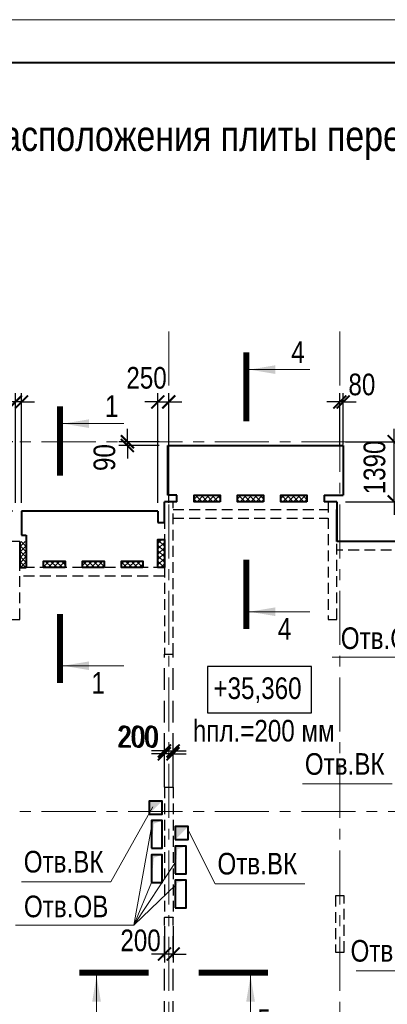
# Model space of a CAD drawing. Header units: inches. Extents: x -8638239 to -8523853, y 3840912 to 4564380.
# Tile 65 of 106: x -8583922 to -8575436, y 4286527 to 4309292. Entities that reach past the tile are written whole.
import ezdxf
from ezdxf.enums import TextEntityAlignment as Align

# ---------------------------------------------------------------- set-up
doc = ezdxf.new("R2010")
doc.units = ezdxf.units.IN
doc.header["$LTSCALE"] = 1000
doc.header["$MEASUREMENT"] = 0
doc.linetypes.add('CENTER', pattern=[2, 1.25, -0.25, 0.25, -0.25])
doc.linetypes.add('HIDDEN', pattern=[0.375, 0.25, -0.125])
for name, color, linetype, lineweight in [('СК-040-С(тены)', 12, 'HIDDEN', 25), ('СК-043-С-ПИЛОНЫ', 5, 'HIDDEN', 25), ('СК-050-П(литы перекрытия)', 3, 'Continuous', 40), ('СК-051-1-П-ОТВЕРСТИЯ ОВ ДУ', 5, 'Continuous', 40), ('СК-051-2-П-ОТВЕРСТИЯ ВК', 1, 'Continuous', 40), ('СК-052-П-БАЛКИ', 1, 'HIDDEN', 30), ('СК-100-О(си)', 7, 'CENTER', 15), ('СК-110-О-РАЗМЕРЫ', 7, 'Continuous', 15), ('СК-200-Р(амка)', 7, 'Continuous', 40), ('СК-210-Р-РАМКА ЛИНИИ ТОНКИЕ', 7, 'Continuous', 15), ('СК-220-Р-РАМКА ТЕКСТ', 7, 'Continuous', 15), ('СК-300-Р(азмеры)', 7, 'Continuous', 20), ('СК-400-Т(екст)', 7, 'Continuous', 20), ('СК-440-Т-СТЕНЫ', 7, 'Continuous', 20), ('СК-451-1-Т-ОТВ ОВ ДУ', 5, 'Continuous', 20), ('СК-451-2-Т-ОТВ ВК', 1, 'Continuous', 20), ('СК-500-С(ечения)', 5, 'Continuous', 40), ('СК-600-Ш(триховка)', 250, 'Continuous', 13)]:
    doc.layers.add(name, color=color, linetype=linetype, lineweight=lineweight)
doc.styles.add('ARIAL_annotative', font='arial.ttf', dxfattribs={"width": 0.8, "height": 2.5})
doc.styles.add('RUSS', font='arial.ttf', dxfattribs={"width": 0.8})
doc.dimstyles.new('100-200', dxfattribs={"dimscale": 0, "dimtxt": 500, "dimasz": 300, "dimexe": 200, "dimexo": 200, "dimgap": 200, "dimtad": 1, "dimdec": 0, "dimzin": 0, "dimdsep": 46, "dimtxsty": 'RUSS', "dimblk": 'ARCHTICK', "dimcen": 0.096, "dimdle": 200, "dimclrd": 7, "dimclre": 7, "dimclrt": 256, "dimadec": 0, "dimazin": 0, "dimtfac": 1, "dimtdec": 0, "dimtmove": 2, "dimatfit": 3, "dimldrblk": 'OBLIQUE', "dimfxl": 1, "dimtolj": 1, "dimtzin": 0, "dimarcsym": 0})
pattern_1 = [(45, (-8602652.07, 4283550.02), (-61.87184, 61.87184), []), (135, (-8602652.07, 4283550.02), (-61.87184, -61.87184), [])]

# ---------------------------------------------------------------- blocks, each defined once
blk = doc.blocks.new('оси')
at = {"layer": 'СК-100-О(си)'}
for p, q in [((-21750, 18534.9), (-21750, -7257.5)), ((-17800, 18534.9), (-17800, -7257.5)), ((-46685.3, 15985), (5846.2, 15985)), ((-46685.3, 7435), (5846.2, 7435))]:
    blk.add_line(p, q, dxfattribs=at)
blk = doc.blocks.new('A$C858fb3ef')
at = {"layer": 'СК-300-Р(азмеры)'}
blk.add_blockref('оси', (0, 0), dxfattribs=at)
blk = doc.blocks.new('A$C573b34c5')
blk.add_blockref('A$C858fb3ef', (0, 0))
blk = doc.blocks.new('_ArchTick')
at = {"color": 0, "linetype": 'ByBlock', "const_width": 0.15}
blk.add_lwpolyline([(-0.5, -0.5), (0.5, 0.5)], dxfattribs=at)
blk = doc.blocks.new('*D69')
at = {"layer": 'Defpoints', "color": 0, "transparency": 16777216}
for p in [(-8580582, 4288535), (-8580382, 4288535), (-8580582, 4287690)]:
    blk.add_point(p, dxfattribs=at)
at = {"layer": 'СК-110-О-РАЗМЕРЫ', "color": 7, "lineweight": -2, "transparency": 16777216}
for p, q in [((-8580582, 4288335), (-8580582, 4287490)), ((-8580382, 4288335), (-8580382, 4287490)), ((-8580582, 4287690), (-8580882, 4287690)), ((-8580382, 4287690), (-8580582, 4287690)), ((-8580382, 4287690), (-8580082, 4287690))]:
    blk.add_line(p, q, dxfattribs=at)
at = {"layer": 'СК-110-О-РАЗМЕРЫ', "color": 7, "lineweight": -2, "transparency": 16777216, "xscale": 300, "yscale": 300, "zscale": 300}
blk.add_blockref('_ArchTick', (-8580582, 4287690), dxfattribs=at)
at = {"layer": 'СК-110-О-РАЗМЕРЫ', "color": 7, "lineweight": -2, "transparency": 16777216, "xscale": 300, "yscale": 300, "zscale": 300, "rotation": 180}
blk.add_blockref('_ArchTick', (-8580382, 4287690), dxfattribs=at)
at = {"layer": 'СК-110-О-РАЗМЕРЫ', "transparency": 16777216, "insert": (-8581132, 4288002), "char_height": 500, "attachment_point": 5, "style": 'RUSS'}
blk.add_mtext('\\A1;200', dxfattribs=at)
blk = doc.blocks.new('_Oblique')
at = {"color": 0, "linetype": 'ByBlock', "lineweight": -2}
blk.add_line((-0.5, -0.5), (0.5, 0.5), dxfattribs=at)
blk = doc.blocks.new('Сечение')
at = {"layer": 'СК-500-С(ечения)', "linetype": 'Continuous', "lineweight": 15, "ltscale": 100}
blk.add_line((-200, -35), (-200, -735), dxfattribs=at)
at = {"layer": 'СК-500-С(ечения)', "linetype": 'Continuous', "ltscale": 100, "const_width": 70}
blk.add_lwpolyline([(-400, 0), (400, 0)], dxfattribs=at)
at = {"layer": 'СК-500-С(ечения)', "linetype": 'Continuous', "ltscale": 100}
blk.add_solid([(-200, -35), (-250, -335), (-150, -335)], dxfattribs=at)
blk = doc.blocks.new('*U36')
at = {"layer": 'СК-400-Т(екст)', "ltscale": 100, "yscale": 0.01, "zscale": 0.01, "rotation": 89.99999999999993}
for p, xscale in [((0, -4), -0.01), ((0, -27.99), 0.01)]:
    blk.add_blockref('Сечение', p, dxfattribs=dict(at, xscale=xscale))
at = {"layer": 'СК-500-С(ечения)', "color": 0, "ltscale": 100, "style": 'ARIAL_annotative', "width": 0.8}
blk.add_attdef('НОМЕР_СЕЧЕНИЯ_1_1(НОМЕР_ЛИСТА)', text='', height=2.5, rotation=180, dxfattribs=at).set_placement((6.74, -1.23), align=Align.RIGHT)
blk.add_attdef('НОМЕР_СЕЧЕНИЯ_2_1(НОМЕР_ЛИСТА)', text='', height=2.5, rotation=180, dxfattribs=at).set_placement((6.74, -30.02), align=Align.BOTTOM_LEFT)
blk = doc.blocks.new('*D77')
at = {"layer": 'Defpoints', "color": 0, "transparency": 16777216}
for p in [(-8580382, 4292384), (-8580582, 4291906), (-8580382, 4291906)]:
    blk.add_point(p, dxfattribs=at)
at = {"layer": 'СК-110-О-РАЗМЕРЫ', "color": 7, "lineweight": -2, "transparency": 16777216}
for p, q in [((-8580582, 4292106), (-8580582, 4292584)), ((-8580382, 4292106), (-8580382, 4292584)), ((-8580582, 4292384), (-8580882, 4292384)), ((-8580582, 4292384), (-8580382, 4292384)), ((-8580382, 4292384), (-8580082, 4292384))]:
    blk.add_line(p, q, dxfattribs=at)
at = {"layer": 'СК-110-О-РАЗМЕРЫ', "color": 7, "lineweight": -2, "transparency": 16777216, "xscale": 300, "yscale": 300, "zscale": 300}
blk.add_blockref('_ArchTick', (-8580582, 4292384), dxfattribs=at)
at = {"layer": 'СК-110-О-РАЗМЕРЫ', "color": 7, "lineweight": -2, "transparency": 16777216, "xscale": 300, "yscale": 300, "zscale": 300, "rotation": 180}
blk.add_blockref('_ArchTick', (-8580382, 4292384), dxfattribs=at)
at = {"layer": 'СК-110-О-РАЗМЕРЫ', "transparency": 16777216, "insert": (-8581173, 4292706), "char_height": 500, "attachment_point": 5, "style": 'RUSS'}
blk.add_mtext('\\A1;200', dxfattribs=at)
blk = doc.blocks.new('A$Cc2edbf5f_11эт')
at = {"layer": 'СК-040-С(тены)'}
for p, q in [((22070, 7995), (22270, 7995)), ((22070, 7995), (22070, 4985)), ((22270, 7995), (22270, 4985)), ((22270, 4985), (22070, 4985))]:
    blk.add_line(p, q, dxfattribs=at)
for points in [[(22070, 14595), (22070, 11076), (22270, 11076), (22270, 14595)], [(25853, 14595), (25853, 11876), (26053, 11876), (26053, 14595)]]:
    blk.add_lwpolyline(points, close=True, dxfattribs=at)
at = {"layer": 'СК-043-С-ПИЛОНЫ'}
for p, q in [((26220, 5485), (26020, 5485)), ((26020, 5485), (26020, 4186)), ((26220, 4186), (26220, 5485)), ((26020, 4186), (26220, 4186))]:
    blk.add_line(p, q, dxfattribs=at)
blk.add_lwpolyline([(18530, 13675), (18530, 11876), (18730, 11876), (18730, 13675), (18530, 13675)], dxfattribs=at)
blk = doc.blocks.new('*U197')
at = {"layer": 'СК-400-Т(екст)', "ltscale": 100, "yscale": 0.01, "zscale": 0.01}
for p, xscale, rotation in [((0, -4), 0.01, 270.0000000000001), ((0, -17.78), -0.01, 270)]:
    blk.add_blockref('Сечение', p, dxfattribs=dict(at, xscale=xscale, rotation=rotation))
at = {"layer": 'СК-500-С(ечения)', "color": 0, "ltscale": 100, "style": 'ARIAL_annotative', "width": 0.8}
blk.add_attdef('НОМЕР_СЕЧЕНИЯ_1_1(НОМЕР_ЛИСТА)', text='', height=2.5, rotation=270, dxfattribs=at).set_placement((-6.74, -1.23), align=Align.RIGHT)
blk.add_attdef('НОМЕР_СЕЧЕНИЯ_2_1(НОМЕР_ЛИСТА)', text='', height=2.5, rotation=270, dxfattribs=at).set_placement((-7.48, -20.55), align=Align.BOTTOM_LEFT)
blk = doc.blocks.new('A$C0ab62c59')
at = {"layer": 'СК-051-1-П-ОТВЕРСТИЯ ОВ ДУ'}
for points in [[(-251, -790), (0, -790), (0, -150), (-251, -150)], [(300, -1380), (551, -1380), (551, -740), (300, -740)], [(-251, -1580), (0, -1580), (0, -940), (-251, -940)], [(300, -2170), (551, -2170), (551, -1530), (300, -1530)]]:
    blk.add_lwpolyline(points, close=True, dxfattribs=at)
for points in [[(-251, -790), (-251, -150), (-192, -221), (0, -150)], [(300, -1380), (300, -740), (349, -814), (551, -740)], [(-251, -1580), (-251, -940), (-192, -1011), (0, -940)], [(300, -2170), (300, -1530), (341, -1588), (551, -1530)]]:
    blk.add_solid(points, dxfattribs=at)
blk = doc.blocks.new('*D458')
at = {"layer": 'Defpoints', "color": 0, "transparency": 16777216}
for p in [(-8580582, 4292320), (-8580582, 4291827), (-8580382, 4291827)]:
    blk.add_point(p, dxfattribs=at)
at = {"layer": 'СК-110-О-РАЗМЕРЫ', "color": 7, "lineweight": -2, "transparency": 16777216}
for p, q in [((-8580582, 4292027), (-8580582, 4292520)), ((-8580382, 4292027), (-8580382, 4292520)), ((-8580582, 4292320), (-8580882, 4292320)), ((-8580382, 4292320), (-8580582, 4292320)), ((-8580382, 4292320), (-8580082, 4292320))]:
    blk.add_line(p, q, dxfattribs=at)
at = {"layer": 'СК-110-О-РАЗМЕРЫ', "color": 7, "lineweight": -2, "transparency": 16777216, "xscale": 300, "yscale": 300, "zscale": 300}
blk.add_blockref('_ArchTick', (-8580582, 4292320), dxfattribs=at)
at = {"layer": 'СК-110-О-РАЗМЕРЫ', "color": 7, "lineweight": -2, "transparency": 16777216, "xscale": 300, "yscale": 300, "zscale": 300, "rotation": 180}
blk.add_blockref('_ArchTick', (-8580382, 4292320), dxfattribs=at)
at = {"layer": 'СК-110-О-РАЗМЕРЫ', "transparency": 16777216, "insert": (-8581208, 4292717), "char_height": 500, "attachment_point": 5, "style": 'RUSS'}
blk.add_mtext('\\A1;200', dxfattribs=at)
blk = doc.blocks.new('*D477')
at = {"layer": 'Defpoints', "color": 0, "transparency": 16777216}
for p in [(-8584022, 4300454), (-8584022, 4297925), (-8583882, 4297925)]:
    blk.add_point(p, dxfattribs=at)
at = {"layer": 'СК-110-О-РАЗМЕРЫ', "color": 7, "lineweight": -2, "transparency": 16777216}
for p, q in [((-8584022, 4298125), (-8584022, 4300654)), ((-8583882, 4298125), (-8583882, 4300654)), ((-8584022, 4300454), (-8584322, 4300454)), ((-8583882, 4300454), (-8584022, 4300454)), ((-8583882, 4300454), (-8583582, 4300454))]:
    blk.add_line(p, q, dxfattribs=at)
at = {"layer": 'СК-110-О-РАЗМЕРЫ', "color": 7, "lineweight": -2, "transparency": 16777216, "xscale": 300, "yscale": 300, "zscale": 300}
blk.add_blockref('_ArchTick', (-8584022, 4300454), dxfattribs=at)
at = {"layer": 'СК-110-О-РАЗМЕРЫ', "color": 7, "lineweight": -2, "transparency": 16777216, "xscale": 300, "yscale": 300, "zscale": 300, "rotation": 180}
blk.add_blockref('_ArchTick', (-8583882, 4300454), dxfattribs=at)
at = {"layer": 'СК-110-О-РАЗМЕРЫ', "transparency": 16777216, "insert": (-8584568, 4300817), "char_height": 500, "attachment_point": 5, "style": 'RUSS'}
blk.add_mtext('\\A1;140', dxfattribs=at)
blk = doc.blocks.new('*D478')
at = {"layer": 'Defpoints', "color": 0, "transparency": 16777216}
for p in [(-8584565, 4299535), (-8583883, 4299535), (-8583883, 4297925)]:
    blk.add_point(p, dxfattribs=at)
at = {"layer": 'СК-110-О-РАЗМЕРЫ', "color": 7, "lineweight": -2, "transparency": 16777216}
for p, q in [((-8584565, 4297725), (-8584565, 4299735)), ((-8584083, 4299535), (-8584765, 4299535)), ((-8584083, 4297925), (-8584765, 4297925))]:
    blk.add_line(p, q, dxfattribs=at)
at = {"layer": 'СК-110-О-РАЗМЕРЫ', "color": 7, "lineweight": -2, "transparency": 16777216, "xscale": 300, "yscale": 300, "zscale": 300}
for p, rotation in [((-8584565, 4299535), 90), ((-8584565, 4297925), 270)]:
    blk.add_blockref('_ArchTick', p, dxfattribs=dict(at, rotation=rotation))
at = {"layer": 'СК-110-О-РАЗМЕРЫ', "transparency": 16777216, "insert": (-8585020, 4298730), "char_height": 500, "attachment_point": 5, "rotation": 90, "style": 'RUSS'}
blk.add_mtext('\\A1;1610', dxfattribs=at)
blk = doc.blocks.new('*D506')
at = {"layer": 'Defpoints', "color": 0, "transparency": 16777216}
for p in [(-8580482, 4300454), (-8580732, 4297925), (-8580482, 4297925)]:
    blk.add_point(p, dxfattribs=at)
at = {"layer": 'СК-110-О-РАЗМЕРЫ', "color": 7, "lineweight": -2, "transparency": 16777216}
for p, q in [((-8580732, 4298125), (-8580732, 4300654)), ((-8580482, 4298125), (-8580482, 4300654)), ((-8580732, 4300454), (-8581032, 4300454)), ((-8580732, 4300454), (-8580482, 4300454)), ((-8580482, 4300454), (-8580182, 4300454))]:
    blk.add_line(p, q, dxfattribs=at)
at = {"layer": 'СК-110-О-РАЗМЕРЫ', "color": 7, "lineweight": -2, "transparency": 16777216, "xscale": 300, "yscale": 300, "zscale": 300}
blk.add_blockref('_ArchTick', (-8580732, 4300454), dxfattribs=at)
at = {"layer": 'СК-110-О-РАЗМЕРЫ', "color": 7, "lineweight": -2, "transparency": 16777216, "xscale": 300, "yscale": 300, "zscale": 300, "rotation": 180}
blk.add_blockref('_ArchTick', (-8580482, 4300454), dxfattribs=at)
at = {"layer": 'СК-110-О-РАЗМЕРЫ', "transparency": 16777216, "insert": (-8580994, 4301009), "char_height": 500, "attachment_point": 5, "style": 'RUSS'}
blk.add_mtext('\\A1;250', dxfattribs=at)
blk = doc.blocks.new('*D507')
at = {"layer": 'Defpoints', "color": 0, "transparency": 16777216}
for p in [(-8581437, 4299535), (-8580502, 4299535), (-8580502, 4299445)]:
    blk.add_point(p, dxfattribs=at)
at = {"layer": 'СК-110-О-РАЗМЕРЫ', "color": 7, "lineweight": -2, "transparency": 16777216}
for p, q in [((-8581437, 4299535), (-8581437, 4299835)), ((-8580702, 4299535), (-8581637, 4299535)), ((-8580702, 4299445), (-8581637, 4299445)), ((-8581437, 4299445), (-8581437, 4299535)), ((-8581437, 4299445), (-8581437, 4299145))]:
    blk.add_line(p, q, dxfattribs=at)
at = {"layer": 'СК-110-О-РАЗМЕРЫ', "color": 7, "lineweight": -2, "transparency": 16777216, "xscale": 300, "yscale": 300, "zscale": 300}
for p, rotation in [((-8581437, 4299535), 270), ((-8581437, 4299445), 90)]:
    blk.add_blockref('_ArchTick', p, dxfattribs=dict(at, rotation=rotation))
at = {"layer": 'СК-110-О-РАЗМЕРЫ', "transparency": 16777216, "insert": (-8581964, 4299168), "char_height": 500, "attachment_point": 5, "rotation": 90, "style": 'RUSS'}
blk.add_mtext('\\A1;90', dxfattribs=at)
blk = doc.blocks.new('*D508')
at = {"layer": 'Defpoints', "color": 0, "transparency": 16777216}
for p in [(-8576532, 4300454), (-8576532, 4299270), (-8576452, 4299270)]:
    blk.add_point(p, dxfattribs=at)
at = {"layer": 'СК-110-О-РАЗМЕРЫ', "color": 7, "lineweight": -2, "transparency": 16777216}
for p, q in [((-8576532, 4299470), (-8576532, 4300654)), ((-8576452, 4299470), (-8576452, 4300654)), ((-8576532, 4300454), (-8576832, 4300454)), ((-8576452, 4300454), (-8576532, 4300454)), ((-8576452, 4300454), (-8576152, 4300454))]:
    blk.add_line(p, q, dxfattribs=at)
at = {"layer": 'СК-110-О-РАЗМЕРЫ', "color": 7, "lineweight": -2, "transparency": 16777216, "xscale": 300, "yscale": 300, "zscale": 300}
blk.add_blockref('_ArchTick', (-8576532, 4300454), dxfattribs=at)
at = {"layer": 'СК-110-О-РАЗМЕРЫ', "color": 7, "lineweight": -2, "transparency": 16777216, "xscale": 300, "yscale": 300, "zscale": 300, "rotation": 180}
blk.add_blockref('_ArchTick', (-8576452, 4300454), dxfattribs=at)
at = {"layer": 'СК-110-О-РАЗМЕРЫ', "transparency": 16777216, "insert": (-8576022, 4300855), "char_height": 500, "attachment_point": 5, "style": 'RUSS'}
blk.add_mtext('\\A1;80', dxfattribs=at)
blk = doc.blocks.new('*D509')
at = {"layer": 'Defpoints', "color": 0, "transparency": 16777216}
for p in [(-8576599, 4299535), (-8575276, 4299535), (-8576598, 4298145)]:
    blk.add_point(p, dxfattribs=at)
at = {"layer": 'СК-110-О-РАЗМЕРЫ', "color": 7, "lineweight": -2, "transparency": 16777216}
for p, q in [((-8575276, 4299535), (-8575276, 4299835)), ((-8576399, 4299535), (-8575076, 4299535)), ((-8575276, 4298145), (-8575276, 4299535)), ((-8576398, 4298145), (-8575076, 4298145)), ((-8575276, 4298145), (-8575276, 4297845))]:
    blk.add_line(p, q, dxfattribs=at)
at = {"layer": 'СК-110-О-РАЗМЕРЫ', "color": 7, "lineweight": -2, "transparency": 16777216, "xscale": 300, "yscale": 300, "zscale": 300}
for p, rotation in [((-8575276, 4299535), 270), ((-8575276, 4298145), 90)]:
    blk.add_blockref('_ArchTick', p, dxfattribs=dict(at, rotation=rotation))
at = {"layer": 'СК-110-О-РАЗМЕРЫ', "transparency": 16777216, "insert": (-8575729, 4298940), "char_height": 500, "attachment_point": 5, "rotation": 90, "style": 'RUSS'}
blk.add_mtext('\\A1;1390', dxfattribs=at)
blk = doc.blocks.new('A$C526c523f')
at = {"layer": 'СК-451-1-Т-ОТВ ОВ ДУ', "lineweight": 13}
for p, q in [((25947, 11004), (28157, 11004)), ((21364, 4803), (21793, 7206)), ((21364, 4803), (22313, 6238)), ((21364, 4803), (21769, 5795)), ((21364, 4803), (22336, 5736)), ((18631, 4803), (21364, 4803)), ((26497, 3751), (28562, 3751))]:
    blk.add_line(p, q, dxfattribs=at)
at = {"layer": 'СК-451-2-Т-ОТВ ВК', "lineweight": 15}
for p, q in [((25262, 8071), (27327, 8071)), ((20836, 5812), (21801, 7544)), ((23243, 5766), (22620, 7001)), ((18770, 5812), (20836, 5812)), ((23243, 5766), (25309, 5766))]:
    blk.add_line(p, q, dxfattribs=at)
at = {"layer": 'СК-451-1-Т-ОТВ ОВ ДУ', "lineweight": 13, "style": 'RUSS', "width": 0.8}
for s, p in [('Отв.ОВ', (26143, 11192)), ('Отв.ОВ', (18827, 4990)), ('Отв.ПД', (26368, 3964))]:
    blk.add_text(s, height=500, dxfattribs=at).set_placement(p)
at = {"layer": 'СК-451-2-Т-ОТВ ВК', "lineweight": 15, "style": 'RUSS', "width": 0.8}
for p in [(25313, 8284), (18822, 6024), (23295, 5979)]:
    blk.add_text('Отв.ВК', height=500, dxfattribs=at).set_placement(p)

msp = doc.modelspace()

# ---------------------------------------------------------------- hatches: boundary and pattern name
at = {"layer": 'СК-600-Ш(триховка)'}
h = msp.add_hatch(dxfattribs=at)
h.set_pattern_fill('ANSI37', color=256, scale=700)
h.set_pattern_definition([(45, (-8602660.21, 4283725.06), (-61.87184, 61.87184), []), (135, (-8602660.21, 4283725.06), (-61.87184, -61.87184), [])])
h.paths.add_polyline_path([(-8579291.1, 4298295.4), (-8579891.6, 4298295.4), (-8579891.6, 4298145.4), (-8579291.1, 4298145.4)])
h.paths.add_polyline_path([(-8578292.1, 4298295.4), (-8578892.5, 4298295.4), (-8578892.5, 4298145.4), (-8578292.1, 4298145.4)])
h.paths.add_polyline_path([(-8577291.3, 4298295.4), (-8577891.7, 4298295.4), (-8577891.7, 4298145.4), (-8577291.3, 4298145.4)])
h = msp.add_hatch(dxfattribs=at)
h.set_pattern_fill('ANSI37', color=256, scale=700)
h.set_pattern_definition([(45, (-8602652.07, 4196576.57), (-61.87184, 61.87184), []), (135, (-8602652.07, 4196576.57), (-61.87184, -61.87184), [])])
h.paths.add_polyline_path([(-8583772.1, 4297225.4), (-8583922.1, 4297225.4), (-8583922.1, 4296625.2), (-8583772.1, 4296625.2)])
h = msp.add_hatch(dxfattribs=at)
h.set_pattern_fill('ANSI37', color=256, scale=700)
h.set_pattern_definition(pattern_1)
h.paths.add_polyline_path([(-8580582, 4297270.4), (-8580732, 4297270.4), (-8580732, 4296625.2), (-8580582.1, 4296625.2)])
h = msp.add_hatch(dxfattribs=at)
h.set_pattern_fill('ANSI37', color=256, scale=700)
h.set_pattern_definition(pattern_1)
h.paths.add_polyline_path([(-8582872.3, 4296625.2), (-8583372.1, 4296625.2), (-8583372.1, 4296775.2), (-8582872.3, 4296775.2)])
h.paths.add_polyline_path([(-8581972.5, 4296625.2), (-8582472.3, 4296625.2), (-8582472.3, 4296775.2), (-8581972.5, 4296775.2)])
h.paths.add_polyline_path([(-8581082, 4296625.2), (-8581572.5, 4296625.2), (-8581572.5, 4296775.2), (-8581082, 4296775.2)])

# ---------------------------------------------------------------- linework, layer by layer
at = {"layer": 'СК-050-П(литы перекрытия)'}
for p, q in [((-8580502.1, 4298295.4), (-8580502.1, 4299445.4)), ((-8580502.1, 4299445.4), (-8576452, 4299445.3)), ((-8576452, 4299445.4), (-8576452, 4298295.4)), ((-8580292.6, 4298295.4), (-8580502.1, 4298295.4)), ((-8580292.6, 4298145.4), (-8580292.6, 4298295.4)), ((-8576891.3, 4298295.4), (-8576891.3, 4298145.4)), ((-8576891.3, 4298295.4), (-8576452, 4298295.4)), ((-8580292.6, 4298145.4), (-8580582, 4298145.4)), ((-8580581.9, 4297670.4), (-8580581.9, 4298145.4)), ((-8576598.5, 4298145.4), (-8576891.3, 4298145.4)), ((-8576598.5, 4298145.4), (-8576598.5, 4297225.5)), ((-8580732, 4297925.3), (-8583883.1, 4297925.3)), ((-8583883.1, 4297925.3), (-8583883.1, 4297375.4)), ((-8580732, 4297925.3), (-8580732, 4297670.4)), ((-8576599.2, 4297225.5), (-8576599.2, 4297970.4)), ((-8580732, 4297670.4), (-8580581.9, 4297670.4)), ((-8583883.1, 4297375.4), (-8583772.1, 4297375.4)), ((-8583772.1, 4297375.4), (-8583772.1, 4297371.8)), ((-8583772.1, 4297371.8), (-8583772.1, 4296625.2)), ((-8583922.1, 4297225.4), (-8583922.1, 4296625.2)), ((-8573462.1, 4297225.5), (-8576599.2, 4297225.5)), ((-8583922.1, 4296625.2), (-8583772.1, 4296625.2))]:
    msp.add_line(p, q, dxfattribs=at)
for points in [[(-8579292.1, 4298145.4), (-8579892.6, 4298145.4), (-8579892.6, 4298295.4), (-8579292.1, 4298295.4)], [(-8578292.1, 4298145.4), (-8578892.5, 4298145.4), (-8578892.5, 4298295.4), (-8578292.1, 4298295.4)], [(-8577291.3, 4298145.4), (-8577891.7, 4298145.4), (-8577891.7, 4298295.4), (-8577291.3, 4298295.4)], [(-8580582, 4296625.2), (-8580732, 4296625.2), (-8580732, 4297270.4), (-8580582, 4297270.4)], [(-8582872.3, 4296625.2), (-8583372.1, 4296625.2), (-8583372.1, 4296775.2), (-8582872.3, 4296775.2)], [(-8581972.5, 4296625.2), (-8582472.3, 4296625.2), (-8582472.3, 4296775.2), (-8581972.5, 4296775.2)], [(-8581082, 4296625.2), (-8581572.5, 4296625.2), (-8581572.5, 4296775.2), (-8581082, 4296775.2)]]:
    msp.add_lwpolyline(points, close=True, dxfattribs=at)
at = {"layer": 'СК-051-2-П-ОТВЕРСТИЯ ВК'}
for points in [[(-8580932, 4290925.2), (-8580632, 4290925.2), (-8580632, 4291225.2), (-8580932, 4291225.2)], [(-8580332.1, 4290335.2), (-8580032.1, 4290335.2), (-8580032.1, 4290635.2), (-8580332.1, 4290635.2)]]:
    msp.add_lwpolyline(points, close=True, dxfattribs=at)
for points in [[(-8580932, 4290925.2), (-8580632, 4291225.2), (-8580932, 4291223.4)], [(-8580332.1, 4290335.2), (-8580032.1, 4290635.2), (-8580332.1, 4290635.2)]]:
    msp.add_solid(points, dxfattribs=at)
at = {"layer": 'СК-052-П-БАЛКИ'}
for p, q in [((-8580382, 4297970.4), (-8576799.2, 4297970.4)), ((-8580382, 4297770.4), (-8576799.2, 4297770.4)), ((-8573462.1, 4297025.5), (-8576599.2, 4297025.5)), ((-8580582, 4296625.2), (-8583922.2, 4296625.2)), ((-8580582, 4296425.2), (-8583922.2, 4296425.2))]:
    msp.add_line(p, q, dxfattribs=at)
at = {"layer": 'СК-052-П-БАЛКИ', "ltscale": 2}
for p, q in [((-8580582.1, 4291545.1), (-8580582.1, 4294625.4)), ((-8580382.1, 4291545.1), (-8580382.1, 4294625.4)), ((-8580582.1, 4285349.9), (-8580582.1, 4288535.2)), ((-8580382.1, 4285349.9), (-8580382.1, 4288535.2))]:
    msp.add_line(p, q, dxfattribs=at)
at = {"layer": 'СК-200-Р(амка)'}
msp.add_line((-8529183.8, 4308292.1), (-8608183.8, 4308292.1), dxfattribs=at)
at = {"layer": 'СК-210-Р-РАМКА ЛИНИИ ТОНКИЕ'}
msp.add_line((-8612183.8, 4309292.1), (-8528183.8, 4309292.1), dxfattribs=at)
at = {"layer": 'СК-400-Т(екст)', "lineweight": 25}
msp.add_lwpolyline([(-8579587.1, 4293268.9), (-8577188.9, 4293268.9), (-8577188.9, 4294338.6), (-8579587.1, 4294338.6)], close=True, dxfattribs=at)

# ---------------------------------------------------------------- block references
at = {"layer": 'СК-050-П(литы перекрытия)'}
for name, p in [('A$Cc2edbf5f_11эт', (-8602652.1, 4283550)), ('A$C0ab62c59', (-8580632, 4290925))]:
    msp.add_blockref(name, p, dxfattribs=at)
at = {"layer": 'СК-110-О-РАЗМЕРЫ'}
msp.add_blockref('A$C526c523f', (-8602652.1, 4283550), dxfattribs=at)
at = {"layer": 'СК-300-Р(азмеры)'}
msp.add_blockref('A$C573b34c5', (-8558731.8, 4283550), dxfattribs=at)
at = {"layer": 'СК-500-С(ечения)'}
ref = msp.add_blockref('*U36', (-8578690.2, 4295204.1), dxfattribs=dict(at, xscale=-200, yscale=200, zscale=200, rotation=180))
ref.add_attrib('НОМЕР_СЕЧЕНИЯ_2_1(НОМЕР_ЛИСТА)', '4', dxfattribs={"color": 0, "ltscale": 100, "height": 500, "style": 'ARIAL_annotative', "width": 0.8}).set_placement((-8577342.3, 4301208.4), align=Align.BOTTOM_RIGHT)
ref.add_attrib('НОМЕР_СЕЧЕНИЯ_1_1(НОМЕР_ЛИСТА)', '4', dxfattribs={"color": 0, "ltscale": 100, "height": 500, "style": 'ARIAL_annotative', "width": 0.8}).set_placement((-8577653, 4294956.2), align=Align.RIGHT)
ref = msp.add_blockref('*U36', (-8582991.3, 4293954.8), dxfattribs=dict(at, xscale=-200, yscale=200, zscale=200, rotation=180))
ref.add_attrib('НОМЕР_СЕЧЕНИЯ_2_1(НОМЕР_ЛИСТА)', '1', dxfattribs={"color": 0, "ltscale": 100, "height": 500, "style": 'ARIAL_annotative', "width": 0.8}).set_placement((-8581643.4, 4299959.1), align=Align.BOTTOM_RIGHT)
ref.add_attrib('НОМЕР_СЕЧЕНИЯ_1_1(НОМЕР_ЛИСТА)', '1', dxfattribs={"color": 0, "ltscale": 100, "height": 500, "style": 'ARIAL_annotative', "width": 0.8}).set_placement((-8581954.2, 4293706.9), align=Align.RIGHT)
ref = msp.add_blockref('*U197', (-8578192, 4287259.5), dxfattribs=dict(at, xscale=-200, yscale=200, zscale=200, rotation=270.0000614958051))
ref.add_attrib('НОМЕР_СЕЧЕНИЯ_2_1(НОМЕР_ЛИСТА)', '5', dxfattribs={"color": 0, "ltscale": 100, "height": 500, "style": 'ARIAL_annotative', "width": 0.8}).set_placement((-8582302.2, 4286261.5), align=Align.TOP_RIGHT)
ref.add_attrib('НОМЕР_СЕЧЕНИЯ_1_1(НОМЕР_ЛИСТА)', '5', dxfattribs={"color": 0, "ltscale": 100, "height": 500, "style": 'ARIAL_annotative', "width": 0.8}).set_placement((-8578437.2, 4286409.5), align=Align.TOP_LEFT)

# ---------------------------------------------------------------- texts
at = {"layer": 'СК-220-Р-РАМКА ТЕКСТ', "color": 7, "style": 'RUSS', "width": 0.8}
msp.add_text('Схема расположения плиты перекрытия над 10-м этажом.', height=700, dxfattribs=at).set_placement((-8587342.9, 4306256.8))
at = {"layer": 'СК-440-Т-СТЕНЫ', "char_height": 500, "attachment_point": 1, "style": 'RUSS'}
for s, insert, width in [('+35,360', (-8579449.7, 4294085.7), 1885.443), ('hпл.=200 мм', (-8579924.9, 4293102.5), 3213.768)]:
    msp.add_mtext(s, dxfattribs=dict(at, insert=insert, width=width))

# ---------------------------------------------------------------- dimensions: what is measured, and where the dimension line sits
at = {"layer": 'СК-110-О-РАЗМЕРЫ'}
for base, p1, p2, picture, middle in [((-8580481.8, 4300454.1), (-8580732, 4297925.3), (-8580481.8, 4297925.3), '*D506', (-8580994, 4301008.5)), ((-8584022.1, 4300454.1), (-8583882.1, 4297925.3), (-8584022.1, 4297925.3), '*D477', (-8584568.4, 4300816.7)), ((-8576531.8, 4300454.1), (-8576452, 4299270.4), (-8576531.8, 4299270.4), '*D508', (-8576021.7, 4300855.2)), ((-8580582, 4292320.4), (-8580382, 4291826.8), (-8580582, 4291826.8), '*D458', (-8581207.6, 4292717.5)), ((-8580382, 4292384.2), (-8580582, 4291906.2), (-8580382, 4291906.2), '*D77', (-8581172.8, 4292706.3)), ((-8580582, 4287690.5), (-8580382, 4288535.4), (-8580582, 4288535.4), '*D69', (-8581131.6, 4288001.9))]:
    dim = msp.add_linear_dim(base=base, p1=p1, p2=p2, dimstyle='100-200', override={"dimscale": 1}, dxfattribs=at)
    dim.commit()
    dim.dimension.update_dxf_attribs({"geometry": picture, "text_midpoint": middle, "dimtype": 160})
dim = msp.add_linear_dim(base=(-8584565, 4299535), p1=(-8583883.1, 4297925.3), p2=(-8583883.1, 4299535), angle=90, dimstyle='100-200', override={"dimscale": 1}, dxfattribs=at)
dim.commit()
dim.dimension.update_dxf_attribs({"geometry": '*D478', "text_midpoint": (-8585020.2, 4298730.2)})
for base, p1, p2, picture, middle in [((-8581437.4, 4299535), (-8580502.1, 4299445.4), (-8580502.1, 4299535), '*D507', (-8581963.8, 4299168.3)), ((-8575275.9, 4299535), (-8576598.5, 4298145.4), (-8576599.2, 4299535), '*D509', (-8575728.9, 4298940.1))]:
    dim = msp.add_linear_dim(base=base, p1=p1, p2=p2, angle=90, dimstyle='100-200', override={"dimscale": 1}, dxfattribs=at)
    dim.commit()
    dim.dimension.update_dxf_attribs({"geometry": picture, "text_midpoint": middle, "dimtype": 160})

doc.saveas('drawing.dxf')
